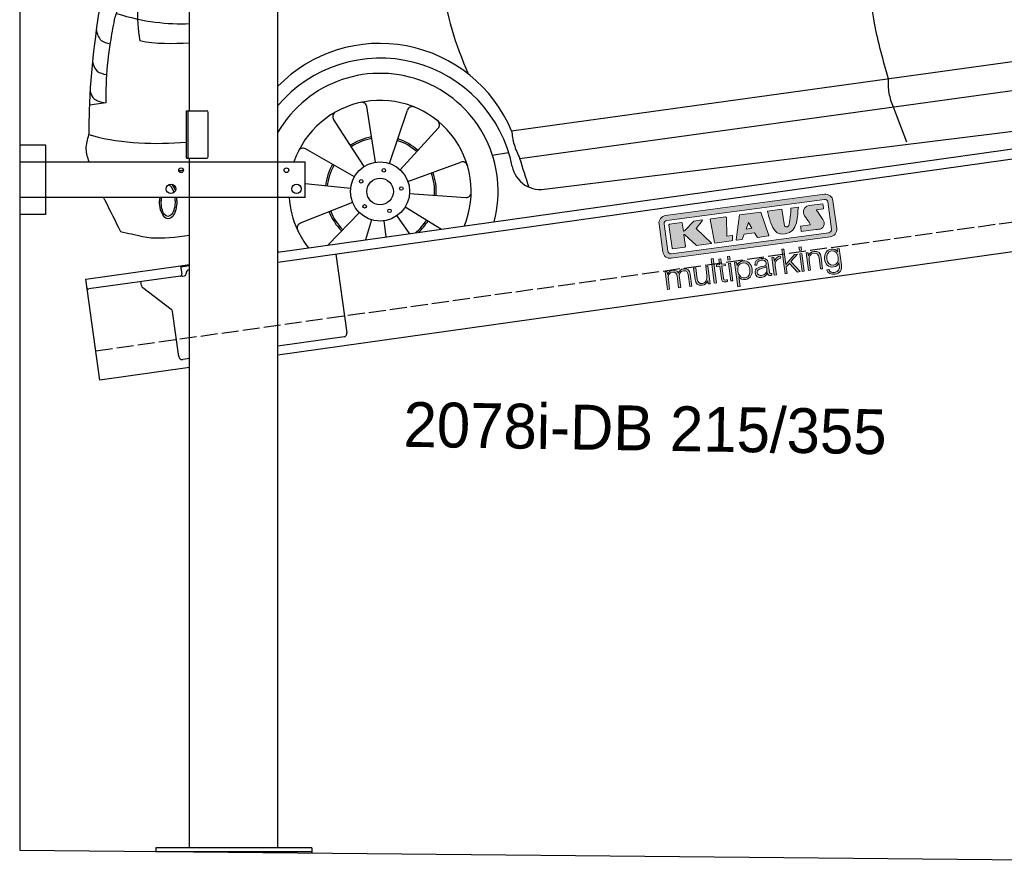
# Model space of a CAD drawing. Extents: x 199 to 6000, y -475 to 5400.
# Tile 1 of 4: x 199 to 3099, y -336 to 2144. Entities that reach past the tile are written whole.
import ezdxf

# ---------------------------------------------------------------- set-up
doc = ezdxf.new("R2010")
doc.units = 0
doc.header["$LTSCALE"] = 10
doc.header["$MEASUREMENT"] = 0
doc.linetypes.add('GEN3', pattern=[6.25, 5, -1.25])
doc.layers.get('0').update_dxf_attribs({"linetype": 'CONTINUOUS'})
for name, color, linetype in [('3', 6, 'GEN3'), ('CAR', 1, 'CONTINUOUS'), ('SICHTBARE_KANTEN_DIN_', 7, 'CONTINUOUS')]:
    doc.layers.add(name, color=color, linetype=linetype)
doc.layers.add('AM_0', color=7, linetype='CONTINUOUS', lineweight=30)
doc.layers.add('Logo', color=7, linetype='CONTINUOUS', lineweight=25)

# ---------------------------------------------------------------- blocks, each defined once
blk = doc.blocks.new('KLAUS')
at = {"layer": 'Logo'}
h = blk.add_hatch(color=8, dxfattribs=at)
h.dxf.hatch_style = 2
edge = h.paths.add_edge_path()
edge.add_spline(control_points=[(3.6, 29.09), (2.88, 29.09), (2.3, 28.51), (2.3, 27.8), (2.3, 27.8), (2.3, 16.11), (2.3, 16.11), (2.3, 15.39), (2.88, 14.81), (3.6, 14.81), (3.6, 14.81), (71.16, 14.81), (71.16, 14.81), (71.88, 14.81), (72.46, 15.39), (72.46, 16.11), (72.46, 16.11), (72.46, 27.8), (72.46, 27.8), (72.46, 28.51), (71.88, 29.09), (71.16, 29.09), (71.16, 29.09), (3.6, 29.09), (3.6, 29.09), (3.6, 29.09), (3.6, 29.09), (3.6, 29.09)], knot_values=[0, 0, 0, 0, 1, 1, 1, 2, 2, 2, 3, 3, 3, 4, 4, 4, 5, 5, 5, 6, 6, 6, 7, 7, 7, 8, 8, 8, 9, 9, 9, 9], degree=3, periodic=0)
edge = h.paths.add_edge_path()
edge.add_spline(control_points=[(3.35, 31.23), (3.35, 31.23), (71.47, 31.23), (71.47, 31.23), (73.26, 31.23), (74.71, 29.77), (74.71, 27.99), (74.71, 27.99), (74.71, 16.17), (74.71, 16.17), (74.71, 14.38), (73.26, 12.93), (71.47, 12.93), (71.47, 12.93), (3.35, 12.93), (3.35, 12.93), (1.56, 12.93), (0.11, 14.38), (0.11, 16.17), (0.11, 16.17), (0.11, 27.99), (0.11, 27.99), (0.11, 29.77), (1.56, 31.23), (3.35, 31.23), (3.35, 31.23), (3.35, 31.23), (3.35, 31.23)], knot_values=[0, 0, 0, 0, 1, 1, 1, 2, 2, 2, 3, 3, 3, 4, 4, 4, 5, 5, 5, 6, 6, 6, 7, 7, 7, 8, 8, 8, 9, 9, 9, 9], degree=3, periodic=0)
h = blk.add_hatch(color=8, dxfattribs=at)
h.dxf.hatch_style = 2
edge = h.paths.add_edge_path()
edge.add_spline(control_points=[(4.5, 27.33), (4.5, 27.33), (9.7, 27.33), (9.7, 27.33), (9.84, 27.33), (9.96, 27.22), (9.96, 27.08), (9.96, 27.08), (9.96, 23.69), (9.96, 23.69), (9.96, 23.69), (9.94, 23.64), (10.04, 23.59), (10.14, 23.53), (10.2, 23.57), (10.2, 23.57), (10.2, 23.57), (10.51, 23.75), (10.51, 23.75), (10.51, 23.75), (14.94, 27.33), (14.94, 27.33), (14.94, 27.33), (18.41, 27.33), (18.41, 27.33), (18.41, 27.33), (18.49, 27.33), (18.56, 27.2), (18.65, 27.04), (18.53, 26.91), (18.53, 26.91), (18.53, 26.91), (15.49, 24.11), (15.49, 24.11), (15.49, 24.11), (21.14, 17.06), (21.14, 17.06), (21.14, 17.06), (21.13, 16.91), (21.13, 16.91), (21.08, 16.84), (20.99, 16.82), (20.99, 16.82), (20.99, 16.82), (14.7, 16.82), (14.7, 16.82), (14.7, 16.82), (10.26, 22.17), (10.26, 22.17), (10.26, 22.17), (10.19, 22.24), (10.08, 22.21), (9.97, 22.18), (9.96, 22.11), (9.96, 22.11), (9.96, 22.11), (9.96, 17.08), (9.96, 17.08), (9.96, 16.94), (9.84, 16.82), (9.7, 16.82), (9.7, 16.82), (4.5, 16.82), (4.5, 16.82), (4.36, 16.82), (4.25, 16.94), (4.25, 17.08), (4.25, 17.08), (4.25, 27.08), (4.25, 27.08), (4.25, 27.22), (4.36, 27.33), (4.5, 27.33), (4.5, 27.33), (4.5, 27.33), (4.5, 27.33)], knot_values=[0, 0, 0, 0, 1, 1, 1, 2, 2, 2, 3, 3, 3, 4, 4, 4, 5, 5, 5, 6, 6, 6, 7, 7, 7, 8, 8, 8, 9, 9, 9, 10, 10, 10, 11, 11, 11, 12, 12, 12, 13, 13, 13, 14, 14, 14, 15, 15, 15, 16, 16, 16, 17, 17, 17, 18, 18, 18, 19, 19, 19, 20, 20, 20, 21, 21, 21, 22, 22, 22, 23, 23, 23, 24, 24, 24, 25, 25, 25, 25], degree=3, periodic=0)
h = blk.add_hatch(color=8, dxfattribs=at)
h.dxf.hatch_style = 2
h.paths.add_polyline_path([(22.42, 17.06), (21.97, 27.15), (22.24, 27.33), (28.55, 27.33), (28.86, 26.97), (28.01, 19.08), (30.26, 19.07), (30.44, 18.95), (30.08, 16.95), (29.49, 16.82), (22.6, 16.82)])
h = blk.add_hatch(color=8, dxfattribs=at)
h.paths.add_polyline_path([(36.52, 21.01), (38.93, 21.01), (37.87, 23.57)])
h.paths.add_polyline_path([(34.52, 27.33), (43.65, 27.33), (45.76, 16.94), (45.57, 16.82), (40.83, 16.82), (39.89, 18.95), (35.42, 18.95), (34.27, 16.82), (31.78, 16.82), (31.66, 17)])
h = blk.add_hatch(color=8, dxfattribs=at)
h.dxf.hatch_style = 2
edge = h.paths.add_edge_path()
edge.add_spline(control_points=[(52.69, 27.32), (52.69, 27.32), (52.88, 20.14), (52.88, 20.14), (53.01, 19.89), (53.2, 19.77), (53.43, 19.71), (53.91, 19.59), (54.43, 19.57), (54.64, 20.03), (55.23, 21.34), (56.27, 25.45), (56.6, 27.33), (56.6, 27.33), (59.77, 27.33), (59.77, 27.33), (58.77, 23.9), (58.56, 16.82), (52.63, 16.76), (48.72, 16.72), (48.01, 19.35), (47.27, 22.24), (46.89, 23.68), (46.54, 27.33), (46.54, 27.33), (46.54, 27.33), (52.69, 27.32), (52.69, 27.32), (52.69, 27.32), (52.69, 27.32), (52.69, 27.32)], knot_values=[0, 0, 0, 0, 1, 1, 1, 2, 2, 2, 3, 3, 3, 4, 4, 4, 5, 5, 5, 6, 6, 6, 7, 7, 7, 8, 8, 8, 9, 9, 9, 10, 10, 10, 10], degree=3, periodic=0)
h = blk.add_hatch(color=8, dxfattribs=at)
h.dxf.hatch_style = 2
edge = h.paths.add_edge_path()
edge.add_spline(control_points=[(64.46, 27.33), (64.46, 27.33), (70.31, 27.33), (70.31, 27.33), (70.31, 26.52), (70.31, 26.02), (70.31, 25.12), (70.31, 25.12), (67.3, 25.12), (67.3, 25.12), (67.24, 25.04), (67.25, 25.11), (67.25, 24.91), (67.25, 24.88), (69.73, 20.38), (69.73, 19.57), (69.73, 16.4), (67.22, 16.81), (65.9, 16.82), (65.9, 16.82), (59.59, 16.82), (59.59, 16.82), (59.59, 17.76), (59.59, 18.23), (59.59, 19.14), (59.59, 19.14), (63.75, 19.14), (63.75, 19.14), (63.82, 19.22), (63.81, 19.11), (63.81, 19.31), (63.81, 20.32), (61.58, 23.06), (61.58, 24.63), (61.58, 26.33), (62.83, 27.34), (64.46, 27.33), (64.46, 27.33), (64.46, 27.33), (64.46, 27.33)], knot_values=[0, 0, 0, 0, 1, 1, 1, 2, 2, 2, 3, 3, 3, 4, 4, 4, 5, 5, 5, 6, 6, 6, 7, 7, 7, 8, 8, 8, 9, 9, 9, 10, 10, 10, 11, 11, 11, 12, 12, 12, 13, 13, 13, 13], degree=3, periodic=0)
h = blk.add_hatch(color=30, dxfattribs=at)
h.dxf.hatch_style = 2
h.paths.add_polyline_path([(20.07, 0), (20.99, 0), (20.99, 10.45), (20.07, 10.45)])
h = blk.add_hatch(color=30, dxfattribs=at)
h.dxf.hatch_style = 2
edge = h.paths.add_edge_path()
edge.add_spline(control_points=[(24.22, 9.82), (24.22, 9.82), (23.3, 9.82), (23.3, 9.82), (23.3, 9.82), (23.3, 7.55), (23.3, 7.55), (23.3, 7.55), (21.98, 7.55), (21.98, 7.55), (21.98, 7.55), (21.98, 6.78), (21.98, 6.78), (21.98, 6.78), (23.3, 6.78), (23.3, 6.78), (23.3, 6.78), (23.3, 1.61), (23.3, 1.61), (23.28, 0.32), (23.71, -0.09), (24.94, -0.09), (25.22, -0.09), (25.48, -0.06), (25.76, -0.06), (25.76, -0.06), (25.76, 0.73), (25.76, 0.73), (25.5, 0.7), (25.23, 0.69), (24.97, 0.69), (24.31, 0.73), (24.22, 1.08), (24.22, 1.68), (24.22, 1.68), (24.22, 6.78), (24.22, 6.78), (24.22, 6.78), (25.76, 6.78), (25.76, 6.78), (25.76, 6.78), (25.76, 7.55), (25.76, 7.55), (25.76, 7.55), (24.22, 7.55), (24.22, 7.55), (24.22, 7.55), (24.22, 9.82), (24.22, 9.82), (24.22, 9.82), (24.22, 9.82), (24.22, 9.82)], knot_values=[0, 0, 0, 0, 1, 1, 1, 2, 2, 2, 3, 3, 3, 4, 4, 4, 5, 5, 5, 6, 6, 6, 7, 7, 7, 8, 8, 8, 9, 9, 9, 10, 10, 10, 11, 11, 11, 12, 12, 12, 13, 13, 13, 14, 14, 14, 15, 15, 15, 16, 16, 16, 17, 17, 17, 17], degree=3, periodic=0)
h = blk.add_hatch(color=30, dxfattribs=at)
h.paths.add_polyline_path([(27.1, 0), (28.03, 0), (28.03, 7.55), (27.1, 7.55)])
h.paths.add_polyline_path([(27.1, 8.98), (28.03, 8.98), (28.03, 10.45), (27.1, 10.45)])
h = blk.add_hatch(color=30, dxfattribs=at)
h.dxf.hatch_style = 2
h.paths.add_polyline_path([(50.4, 0), (51.32, 0), (51.32, 2.87), (52.82, 4.11), (55.8, 0), (56.96, 0), (53.52, 4.76), (56.74, 7.55), (55.51, 7.55), (51.32, 3.89), (51.32, 10.45), (50.4, 10.45)])
h = blk.add_hatch(color=30, dxfattribs=at)
h.paths.add_polyline_path([(57.74, 0), (58.66, 0), (58.66, 7.55), (57.74, 7.55)])
h.paths.add_polyline_path([(57.74, 8.98), (58.66, 8.98), (58.66, 10.45), (57.74, 10.45)])
h = blk.add_hatch(color=30, dxfattribs=at)
h.dxf.hatch_style = 2
edge = h.paths.add_edge_path()
edge.add_spline(control_points=[(0, 0), (0, 0), (0.92, 0), (0.92, 0), (0.92, 0), (0.92, 4.22), (0.92, 4.22), (0.94, 5.8), (1.58, 7), (3.18, 7), (4.35, 7), (4.77, 6.15), (4.76, 5.12), (4.76, 5.12), (4.76, 0), (4.76, 0), (4.76, 0), (5.68, 0), (5.68, 0), (5.68, 0), (5.68, 4.27), (5.68, 4.27), (5.68, 5.68), (6.14, 7), (7.73, 7), (9.05, 7), (9.52, 6.32), (9.52, 5.08), (9.52, 5.08), (9.52, 0), (9.52, 0), (9.52, 0), (10.44, 0), (10.44, 0), (10.44, 0), (10.44, 5.12), (10.44, 5.12), (10.44, 6.91), (9.59, 7.77), (7.94, 7.77), (6.94, 7.77), (5.99, 7.29), (5.54, 6.3), (5.26, 7.29), (4.36, 7.77), (3.37, 7.77), (2.17, 7.77), (1.38, 7.19), (0.89, 6.28), (0.89, 6.28), (0.85, 6.28), (0.85, 6.28), (0.85, 6.28), (0.85, 7.55), (0.85, 7.55), (0.85, 7.55), (0, 7.55), (0, 7.55), (0, 7.55), (0, 0), (0, 0), (0, 0), (0, 0), (0, 0)], knot_values=[0, 0, 0, 0, 1, 1, 1, 2, 2, 2, 3, 3, 3, 4, 4, 4, 5, 5, 5, 6, 6, 6, 7, 7, 7, 8, 8, 8, 9, 9, 9, 10, 10, 10, 11, 11, 11, 12, 12, 12, 13, 13, 13, 14, 14, 14, 15, 15, 15, 16, 16, 16, 17, 17, 17, 18, 18, 18, 19, 19, 19, 20, 20, 20, 21, 21, 21, 21], degree=3, periodic=0)
h = blk.add_hatch(color=30, dxfattribs=at)
h.dxf.hatch_style = 2
edge = h.paths.add_edge_path()
edge.add_spline(control_points=[(18.31, 7.55), (18.31, 7.55), (17.39, 7.55), (17.39, 7.55), (17.39, 7.55), (17.39, 3.59), (17.39, 3.59), (17.39, 2.05), (16.7, 0.56), (15.12, 0.56), (13.66, 0.56), (13.15, 1.27), (13.1, 2.64), (13.1, 2.64), (13.1, 7.55), (13.1, 7.55), (13.1, 7.55), (12.18, 7.55), (12.18, 7.55), (12.18, 7.55), (12.18, 2.65), (12.18, 2.65), (12.18, 0.89), (12.93, -0.22), (14.83, -0.22), (15.96, -0.22), (16.95, 0.35), (17.44, 1.36), (17.44, 1.36), (17.47, 1.36), (17.47, 1.36), (17.47, 1.36), (17.47, 0), (17.47, 0), (17.47, 0), (18.31, 0), (18.31, 0), (18.31, 0), (18.31, 7.55), (18.31, 7.55), (18.31, 7.55), (18.31, 7.55), (18.31, 7.55)], knot_values=[0, 0, 0, 0, 1, 1, 1, 2, 2, 2, 3, 3, 3, 4, 4, 4, 5, 5, 5, 6, 6, 6, 7, 7, 7, 8, 8, 8, 9, 9, 9, 10, 10, 10, 11, 11, 11, 12, 12, 12, 13, 13, 13, 14, 14, 14, 14], degree=3, periodic=0)
h = blk.add_hatch(color=30, dxfattribs=at)
edge = h.paths.add_edge_path()
edge.add_spline(control_points=[(35.84, 3.78), (35.84, 2.21), (35.12, 0.56), (33.37, 0.56), (31.4, 0.56), (30.72, 2.21), (30.72, 3.78), (30.72, 5.49), (31.33, 7), (33.37, 7), (35.12, 7), (35.84, 5.34), (35.84, 3.78), (35.84, 3.78), (35.84, 3.78), (35.84, 3.78)], knot_values=[0, 0, 0, 0, 1, 1, 1, 2, 2, 2, 3, 3, 3, 4, 4, 4, 5, 5, 5, 5], degree=3, periodic=0)
edge = h.paths.add_edge_path()
edge.add_spline(control_points=[(29.79, -2.8), (29.79, -2.8), (30.72, -2.8), (30.72, -2.8), (30.72, -2.8), (30.72, 1.43), (30.72, 1.43), (30.72, 1.43), (30.74, 1.43), (30.74, 1.43), (31.14, 0.35), (32.24, -0.22), (33.37, -0.22), (35.66, -0.22), (36.76, 1.64), (36.76, 3.78), (36.76, 5.91), (35.66, 7.77), (33.37, 7.77), (32.15, 7.77), (31.1, 7.14), (30.67, 6.12), (30.67, 6.12), (30.64, 6.12), (30.64, 6.12), (30.64, 6.12), (30.64, 7.55), (30.64, 7.55), (30.64, 7.55), (29.79, 7.55), (29.79, 7.55), (29.79, 7.55), (29.79, -2.8), (29.79, -2.8), (29.79, -2.8), (29.79, -2.8), (29.79, -2.8)], knot_values=[0, 0, 0, 0, 1, 1, 1, 2, 2, 2, 3, 3, 3, 4, 4, 4, 5, 5, 5, 6, 6, 6, 7, 7, 7, 8, 8, 8, 9, 9, 9, 10, 10, 10, 11, 11, 11, 12, 12, 12, 12], degree=3, periodic=0)
h = blk.add_hatch(color=30, dxfattribs=at)
edge = h.paths.add_edge_path()
edge.add_spline(control_points=[(43.03, 2.93), (43.04, 1.45), (41.8, 0.56), (40.39, 0.56), (39.53, 0.56), (38.71, 1.13), (38.71, 2.05), (38.71, 3.53), (40.66, 3.51), (42.22, 3.79), (42.47, 3.84), (42.88, 3.91), (43, 4.13), (43, 4.13), (43.03, 4.13), (43.03, 4.13), (43.03, 4.13), (43.03, 2.93), (43.03, 2.93), (43.03, 2.93), (43.03, 2.93), (43.03, 2.93)], knot_values=[0, 0, 0, 0, 1, 1, 1, 2, 2, 2, 3, 3, 3, 4, 4, 4, 5, 5, 5, 6, 6, 6, 7, 7, 7, 7], degree=3, periodic=0)
edge = h.paths.add_edge_path()
edge.add_spline(control_points=[(39.03, 5.24), (39.06, 6.47), (39.91, 7), (41.05, 7), (42.14, 7), (43.03, 6.69), (43.03, 5.45), (43.03, 4.61), (42.6, 4.51), (41.84, 4.42), (39.85, 4.19), (37.79, 4.11), (37.79, 1.99), (37.79, 0.47), (38.93, -0.22), (40.32, -0.22), (41.77, -0.22), (42.43, 0.34), (43.07, 1.32), (43.07, 1.32), (43.1, 1.32), (43.1, 1.32), (43.1, 0.53), (43.25, 0), (44.19, 0), (44.43, 0), (44.58, 0.01), (44.79, 0.06), (44.79, 0.06), (44.79, 0.83), (44.79, 0.83), (44.71, 0.81), (44.6, 0.78), (44.49, 0.78), (44.13, 0.78), (43.95, 0.98), (43.95, 1.33), (43.95, 1.33), (43.95, 5.34), (43.95, 5.34), (43.95, 7.36), (42.5, 7.77), (41.17, 7.77), (39.44, 7.77), (38.2, 7.01), (38.11, 5.24), (38.11, 5.24), (39.03, 5.24), (39.03, 5.24), (39.03, 5.24), (39.03, 5.24), (39.03, 5.24)], knot_values=[0, 0, 0, 0, 1, 1, 1, 2, 2, 2, 3, 3, 3, 4, 4, 4, 5, 5, 5, 6, 6, 6, 7, 7, 7, 8, 8, 8, 9, 9, 9, 10, 10, 10, 11, 11, 11, 12, 12, 12, 13, 13, 13, 14, 14, 14, 15, 15, 15, 16, 16, 16, 17, 17, 17, 17], degree=3, periodic=0)
h = blk.add_hatch(color=30, dxfattribs=at)
h.dxf.hatch_style = 2
edge = h.paths.add_edge_path()
edge.add_spline(control_points=[(45.79, 0), (45.79, 0), (46.71, 0), (46.71, 0), (46.71, 0), (46.71, 4.03), (46.71, 4.03), (46.71, 5.59), (47.85, 6.82), (49.52, 6.73), (49.52, 6.73), (49.52, 7.66), (49.52, 7.66), (48.16, 7.72), (47.14, 7), (46.67, 5.78), (46.67, 5.78), (46.64, 5.78), (46.64, 5.78), (46.64, 5.78), (46.64, 7.55), (46.64, 7.55), (46.64, 7.55), (45.79, 7.55), (45.79, 7.55), (45.79, 7.55), (45.79, 0), (45.79, 0), (45.79, 0), (45.79, 0), (45.79, 0)], knot_values=[0, 0, 0, 0, 1, 1, 1, 2, 2, 2, 3, 3, 3, 4, 4, 4, 5, 5, 5, 6, 6, 6, 7, 7, 7, 8, 8, 8, 9, 9, 9, 10, 10, 10, 10], degree=3, periodic=0)
h = blk.add_hatch(color=30, dxfattribs=at)
h.dxf.hatch_style = 2
edge = h.paths.add_edge_path()
edge.add_spline(control_points=[(60.41, 0), (60.41, 0), (61.33, 0), (61.33, 0), (61.33, 0), (61.33, 4.41), (61.33, 4.41), (61.36, 5.89), (62.24, 7), (63.7, 7), (65.2, 7), (65.62, 6.02), (65.62, 4.71), (65.62, 4.71), (65.62, 0), (65.62, 0), (65.62, 0), (66.54, 0), (66.54, 0), (66.54, 0), (66.54, 4.86), (66.54, 4.86), (66.54, 6.66), (65.9, 7.77), (63.78, 7.77), (62.71, 7.77), (61.7, 7.16), (61.36, 6.25), (61.36, 6.25), (61.33, 6.25), (61.33, 6.25), (61.33, 6.25), (61.33, 7.55), (61.33, 7.55), (61.33, 7.55), (60.41, 7.55), (60.41, 7.55), (60.41, 7.55), (60.41, 0), (60.41, 0), (60.41, 0), (60.41, 0), (60.41, 0)], knot_values=[0, 0, 0, 0, 1, 1, 1, 2, 2, 2, 3, 3, 3, 4, 4, 4, 5, 5, 5, 6, 6, 6, 7, 7, 7, 8, 8, 8, 9, 9, 9, 10, 10, 10, 11, 11, 11, 12, 12, 12, 13, 13, 13, 14, 14, 14, 14], degree=3, periodic=0)
h = blk.add_hatch(color=30, dxfattribs=at)
edge = h.paths.add_edge_path()
edge.add_spline(control_points=[(71.32, 0.86), (69.62, 0.86), (68.83, 2.34), (68.83, 3.86), (68.83, 5.43), (69.56, 7), (71.32, 7), (73.06, 7), (73.75, 5.34), (73.75, 3.86), (73.75, 2.33), (72.91, 0.86), (71.32, 0.86), (71.32, 0.86), (71.32, 0.86), (71.32, 0.86)], knot_values=[0, 0, 0, 0, 1, 1, 1, 2, 2, 2, 3, 3, 3, 4, 4, 4, 5, 5, 5, 5], degree=3, periodic=0)
edge = h.paths.add_edge_path()
edge.add_spline(control_points=[(74.67, 7.55), (74.67, 7.55), (73.75, 7.55), (73.75, 7.55), (73.75, 7.55), (73.75, 6.25), (73.75, 6.25), (73.75, 6.25), (73.72, 6.25), (73.72, 6.25), (73.35, 7.09), (72.41, 7.77), (71.32, 7.77), (69.13, 7.77), (67.9, 6.05), (67.9, 3.97), (67.9, 1.82), (68.9, 0.09), (71.32, 0.09), (72.4, 0.09), (73.29, 0.72), (73.72, 1.64), (73.72, 1.64), (73.75, 1.64), (73.75, 1.64), (73.75, 1.64), (73.75, 0.61), (73.75, 0.61), (73.75, -1.23), (73.01, -2.24), (71.32, -2.24), (70.29, -2.24), (69.31, -1.85), (69.1, -0.73), (69.1, -0.73), (68.18, -0.73), (68.18, -0.73), (68.31, -2.34), (69.81, -3.02), (71.32, -3.02), (73.79, -3.02), (74.65, -1.64), (74.67, 0.61), (74.67, 0.61), (74.67, 7.55), (74.67, 7.55), (74.67, 7.55), (74.67, 7.55), (74.67, 7.55)], knot_values=[0, 0, 0, 0, 1, 1, 1, 2, 2, 2, 3, 3, 3, 4, 4, 4, 5, 5, 5, 6, 6, 6, 7, 7, 7, 8, 8, 8, 9, 9, 9, 10, 10, 10, 11, 11, 11, 12, 12, 12, 13, 13, 13, 14, 14, 14, 15, 15, 15, 16, 16, 16, 16], degree=3, periodic=0)
at = {"layer": 'Logo', "lineweight": 0}
for points in [[(22.42, 17.06), (21.97, 27.15), (22.24, 27.33), (28.55, 27.33), (28.86, 26.97), (28.01, 19.08), (30.26, 19.07), (30.44, 18.95), (30.08, 16.95), (29.49, 16.82), (22.6, 16.82), (22.42, 17.06), (22.42, 17.06)], [(34.52, 27.33), (43.65, 27.33), (45.76, 16.94), (45.57, 16.82), (40.83, 16.82), (39.89, 18.95), (35.42, 18.95), (34.27, 16.82), (31.78, 16.82), (31.66, 17), (34.52, 27.33), (34.52, 27.33)], [(36.52, 21.01), (38.93, 21.01), (37.87, 23.57), (36.52, 21.01), (36.52, 21.01)], [(20.07, 0), (20.99, 0), (20.99, 10.45), (20.07, 10.45), (20.07, 0), (20.07, 0)], [(27.1, 8.98), (28.03, 8.98), (28.03, 10.45), (27.1, 10.45), (27.1, 8.98), (27.1, 8.98)], [(50.4, 0), (51.32, 0), (51.32, 2.87), (52.82, 4.11), (55.8, 0), (56.96, 0), (53.52, 4.76), (56.74, 7.55), (55.51, 7.55), (51.32, 3.89), (51.32, 10.45), (50.4, 10.45), (50.4, 0), (50.4, 0)], [(57.74, 8.98), (58.66, 8.98), (58.66, 10.45), (57.74, 10.45), (57.74, 8.98), (57.74, 8.98)], [(27.1, 0), (28.03, 0), (28.03, 7.55), (27.1, 7.55), (27.1, 0), (27.1, 0)], [(57.74, 0), (58.66, 0), (58.66, 7.55), (57.74, 7.55), (57.74, 0), (57.74, 0)]]:
    blk.add_lwpolyline(points, dxfattribs=at)
for points, knots in [([(3.35, 31.23), (3.35, 31.23), (71.47, 31.23), (71.47, 31.23), (73.26, 31.23), (74.71, 29.77), (74.71, 27.99), (74.71, 27.99), (74.71, 16.17), (74.71, 16.17), (74.71, 14.38), (73.26, 12.93), (71.47, 12.93), (71.47, 12.93), (3.35, 12.93), (3.35, 12.93), (1.56, 12.93), (0.11, 14.38), (0.11, 16.17), (0.11, 16.17), (0.11, 27.99), (0.11, 27.99), (0.11, 29.77), (1.56, 31.23), (3.35, 31.23), (3.35, 31.23), (3.35, 31.23), (3.35, 31.23)], [0, 0, 0, 0, 1, 1, 1, 2, 2, 2, 3, 3, 3, 4, 4, 4, 5, 5, 5, 6, 6, 6, 7, 7, 7, 8, 8, 8, 9, 9, 9, 9]), ([(3.6, 29.09), (2.88, 29.09), (2.3, 28.51), (2.3, 27.8), (2.3, 27.8), (2.3, 16.11), (2.3, 16.11), (2.3, 15.39), (2.88, 14.81), (3.6, 14.81), (3.6, 14.81), (71.16, 14.81), (71.16, 14.81), (71.88, 14.81), (72.46, 15.39), (72.46, 16.11), (72.46, 16.11), (72.46, 27.8), (72.46, 27.8), (72.46, 28.51), (71.88, 29.09), (71.16, 29.09), (71.16, 29.09), (3.6, 29.09), (3.6, 29.09), (3.6, 29.09), (3.6, 29.09), (3.6, 29.09)], [0, 0, 0, 0, 1, 1, 1, 2, 2, 2, 3, 3, 3, 4, 4, 4, 5, 5, 5, 6, 6, 6, 7, 7, 7, 8, 8, 8, 9, 9, 9, 9]), ([(4.5, 27.33), (4.5, 27.33), (9.7, 27.33), (9.7, 27.33), (9.84, 27.33), (9.96, 27.22), (9.96, 27.08), (9.96, 27.08), (9.96, 23.69), (9.96, 23.69), (9.96, 23.69), (9.94, 23.64), (10.04, 23.59), (10.14, 23.53), (10.2, 23.57), (10.2, 23.57), (10.2, 23.57), (10.51, 23.75), (10.51, 23.75), (10.51, 23.75), (14.94, 27.33), (14.94, 27.33), (14.94, 27.33), (18.41, 27.33), (18.41, 27.33), (18.41, 27.33), (18.49, 27.33), (18.56, 27.2), (18.65, 27.04), (18.53, 26.91), (18.53, 26.91), (18.53, 26.91), (15.49, 24.11), (15.49, 24.11), (15.49, 24.11), (21.14, 17.06), (21.14, 17.06), (21.14, 17.06), (21.13, 16.91), (21.13, 16.91), (21.08, 16.84), (20.99, 16.82), (20.99, 16.82), (20.99, 16.82), (14.7, 16.82), (14.7, 16.82), (14.7, 16.82), (10.26, 22.17), (10.26, 22.17), (10.26, 22.17), (10.19, 22.24), (10.08, 22.21), (9.97, 22.18), (9.96, 22.11), (9.96, 22.11), (9.96, 22.11), (9.96, 17.08), (9.96, 17.08), (9.96, 16.94), (9.84, 16.82), (9.7, 16.82), (9.7, 16.82), (4.5, 16.82), (4.5, 16.82), (4.36, 16.82), (4.25, 16.94), (4.25, 17.08), (4.25, 17.08), (4.25, 27.08), (4.25, 27.08), (4.25, 27.22), (4.36, 27.33), (4.5, 27.33), (4.5, 27.33), (4.5, 27.33), (4.5, 27.33)], [0, 0, 0, 0, 1, 1, 1, 2, 2, 2, 3, 3, 3, 4, 4, 4, 5, 5, 5, 6, 6, 6, 7, 7, 7, 8, 8, 8, 9, 9, 9, 10, 10, 10, 11, 11, 11, 12, 12, 12, 13, 13, 13, 14, 14, 14, 15, 15, 15, 16, 16, 16, 17, 17, 17, 18, 18, 18, 19, 19, 19, 20, 20, 20, 21, 21, 21, 22, 22, 22, 23, 23, 23, 24, 24, 24, 25, 25, 25, 25]), ([(52.69, 27.32), (52.69, 27.32), (52.88, 20.14), (52.88, 20.14), (53.01, 19.89), (53.2, 19.77), (53.43, 19.71), (53.91, 19.59), (54.43, 19.57), (54.64, 20.03), (55.23, 21.34), (56.27, 25.45), (56.6, 27.33), (56.6, 27.33), (59.77, 27.33), (59.77, 27.33), (58.77, 23.9), (58.56, 16.82), (52.63, 16.76), (48.72, 16.72), (48.01, 19.35), (47.27, 22.24), (46.89, 23.68), (46.54, 27.33), (46.54, 27.33), (46.54, 27.33), (52.69, 27.32), (52.69, 27.32), (52.69, 27.32), (52.69, 27.32), (52.69, 27.32)], [0, 0, 0, 0, 1, 1, 1, 2, 2, 2, 3, 3, 3, 4, 4, 4, 5, 5, 5, 6, 6, 6, 7, 7, 7, 8, 8, 8, 9, 9, 9, 10, 10, 10, 10]), ([(64.46, 27.33), (64.46, 27.33), (70.31, 27.33), (70.31, 27.33), (70.31, 26.52), (70.31, 26.02), (70.31, 25.12), (70.31, 25.12), (67.3, 25.12), (67.3, 25.12), (67.24, 25.04), (67.25, 25.11), (67.25, 24.91), (67.25, 24.88), (69.73, 20.38), (69.73, 19.57), (69.73, 16.4), (67.22, 16.81), (65.9, 16.82), (65.9, 16.82), (59.59, 16.82), (59.59, 16.82), (59.59, 17.76), (59.59, 18.23), (59.59, 19.14), (59.59, 19.14), (63.75, 19.14), (63.75, 19.14), (63.82, 19.22), (63.81, 19.11), (63.81, 19.31), (63.81, 20.32), (61.58, 23.06), (61.58, 24.63), (61.58, 26.33), (62.83, 27.34), (64.46, 27.33), (64.46, 27.33), (64.46, 27.33), (64.46, 27.33)], [0, 0, 0, 0, 1, 1, 1, 2, 2, 2, 3, 3, 3, 4, 4, 4, 5, 5, 5, 6, 6, 6, 7, 7, 7, 8, 8, 8, 9, 9, 9, 10, 10, 10, 11, 11, 11, 12, 12, 12, 13, 13, 13, 13]), ([(24.22, 9.82), (24.22, 9.82), (23.3, 9.82), (23.3, 9.82), (23.3, 9.82), (23.3, 7.55), (23.3, 7.55), (23.3, 7.55), (21.98, 7.55), (21.98, 7.55), (21.98, 7.55), (21.98, 6.78), (21.98, 6.78), (21.98, 6.78), (23.3, 6.78), (23.3, 6.78), (23.3, 6.78), (23.3, 1.61), (23.3, 1.61), (23.28, 0.32), (23.71, -0.09), (24.94, -0.09), (25.22, -0.09), (25.48, -0.06), (25.76, -0.06), (25.76, -0.06), (25.76, 0.73), (25.76, 0.73), (25.5, 0.7), (25.23, 0.69), (24.97, 0.69), (24.31, 0.73), (24.22, 1.08), (24.22, 1.68), (24.22, 1.68), (24.22, 6.78), (24.22, 6.78), (24.22, 6.78), (25.76, 6.78), (25.76, 6.78), (25.76, 6.78), (25.76, 7.55), (25.76, 7.55), (25.76, 7.55), (24.22, 7.55), (24.22, 7.55), (24.22, 7.55), (24.22, 9.82), (24.22, 9.82), (24.22, 9.82), (24.22, 9.82), (24.22, 9.82)], [0, 0, 0, 0, 1, 1, 1, 2, 2, 2, 3, 3, 3, 4, 4, 4, 5, 5, 5, 6, 6, 6, 7, 7, 7, 8, 8, 8, 9, 9, 9, 10, 10, 10, 11, 11, 11, 12, 12, 12, 13, 13, 13, 14, 14, 14, 15, 15, 15, 16, 16, 16, 17, 17, 17, 17]), ([(0, 0), (0, 0), (0.92, 0), (0.92, 0), (0.92, 0), (0.92, 4.22), (0.92, 4.22), (0.94, 5.8), (1.58, 7), (3.18, 7), (4.35, 7), (4.77, 6.15), (4.76, 5.12), (4.76, 5.12), (4.76, 0), (4.76, 0), (4.76, 0), (5.68, 0), (5.68, 0), (5.68, 0), (5.68, 4.27), (5.68, 4.27), (5.68, 5.68), (6.14, 7), (7.73, 7), (9.05, 7), (9.52, 6.32), (9.52, 5.08), (9.52, 5.08), (9.52, 0), (9.52, 0), (9.52, 0), (10.44, 0), (10.44, 0), (10.44, 0), (10.44, 5.12), (10.44, 5.12), (10.44, 6.91), (9.59, 7.77), (7.94, 7.77), (6.94, 7.77), (5.99, 7.29), (5.54, 6.3), (5.26, 7.29), (4.36, 7.77), (3.37, 7.77), (2.17, 7.77), (1.38, 7.19), (0.89, 6.28), (0.89, 6.28), (0.85, 6.28), (0.85, 6.28), (0.85, 6.28), (0.85, 7.55), (0.85, 7.55), (0.85, 7.55), (0, 7.55), (0, 7.55), (0, 7.55), (0, 0), (0, 0), (0, 0), (0, 0), (0, 0)], [0, 0, 0, 0, 1, 1, 1, 2, 2, 2, 3, 3, 3, 4, 4, 4, 5, 5, 5, 6, 6, 6, 7, 7, 7, 8, 8, 8, 9, 9, 9, 10, 10, 10, 11, 11, 11, 12, 12, 12, 13, 13, 13, 14, 14, 14, 15, 15, 15, 16, 16, 16, 17, 17, 17, 18, 18, 18, 19, 19, 19, 20, 20, 20, 21, 21, 21, 21]), ([(18.31, 7.55), (18.31, 7.55), (17.39, 7.55), (17.39, 7.55), (17.39, 7.55), (17.39, 3.59), (17.39, 3.59), (17.39, 2.05), (16.7, 0.56), (15.12, 0.56), (13.66, 0.56), (13.15, 1.27), (13.1, 2.64), (13.1, 2.64), (13.1, 7.55), (13.1, 7.55), (13.1, 7.55), (12.18, 7.55), (12.18, 7.55), (12.18, 7.55), (12.18, 2.65), (12.18, 2.65), (12.18, 0.89), (12.93, -0.22), (14.83, -0.22), (15.96, -0.22), (16.95, 0.35), (17.44, 1.36), (17.44, 1.36), (17.47, 1.36), (17.47, 1.36), (17.47, 1.36), (17.47, 0), (17.47, 0), (17.47, 0), (18.31, 0), (18.31, 0), (18.31, 0), (18.31, 7.55), (18.31, 7.55), (18.31, 7.55), (18.31, 7.55), (18.31, 7.55)], [0, 0, 0, 0, 1, 1, 1, 2, 2, 2, 3, 3, 3, 4, 4, 4, 5, 5, 5, 6, 6, 6, 7, 7, 7, 8, 8, 8, 9, 9, 9, 10, 10, 10, 11, 11, 11, 12, 12, 12, 13, 13, 13, 14, 14, 14, 14]), ([(29.79, -2.8), (29.79, -2.8), (30.72, -2.8), (30.72, -2.8), (30.72, -2.8), (30.72, 1.43), (30.72, 1.43), (30.72, 1.43), (30.74, 1.43), (30.74, 1.43), (31.14, 0.35), (32.24, -0.22), (33.37, -0.22), (35.66, -0.22), (36.76, 1.64), (36.76, 3.78), (36.76, 5.91), (35.66, 7.77), (33.37, 7.77), (32.15, 7.77), (31.1, 7.14), (30.67, 6.12), (30.67, 6.12), (30.64, 6.12), (30.64, 6.12), (30.64, 6.12), (30.64, 7.55), (30.64, 7.55), (30.64, 7.55), (29.79, 7.55), (29.79, 7.55), (29.79, 7.55), (29.79, -2.8), (29.79, -2.8), (29.79, -2.8), (29.79, -2.8), (29.79, -2.8)], [0, 0, 0, 0, 1, 1, 1, 2, 2, 2, 3, 3, 3, 4, 4, 4, 5, 5, 5, 6, 6, 6, 7, 7, 7, 8, 8, 8, 9, 9, 9, 10, 10, 10, 11, 11, 11, 12, 12, 12, 12]), ([(35.84, 3.78), (35.84, 2.21), (35.12, 0.56), (33.37, 0.56), (31.4, 0.56), (30.72, 2.21), (30.72, 3.78), (30.72, 5.49), (31.33, 7), (33.37, 7), (35.12, 7), (35.84, 5.34), (35.84, 3.78), (35.84, 3.78), (35.84, 3.78), (35.84, 3.78)], [0, 0, 0, 0, 1, 1, 1, 2, 2, 2, 3, 3, 3, 4, 4, 4, 5, 5, 5, 5]), ([(39.03, 5.24), (39.06, 6.47), (39.91, 7), (41.05, 7), (42.14, 7), (43.03, 6.69), (43.03, 5.45), (43.03, 4.61), (42.6, 4.51), (41.84, 4.42), (39.85, 4.19), (37.79, 4.11), (37.79, 1.99), (37.79, 0.47), (38.93, -0.22), (40.32, -0.22), (41.77, -0.22), (42.43, 0.34), (43.07, 1.32), (43.07, 1.32), (43.1, 1.32), (43.1, 1.32), (43.1, 0.53), (43.25, 0), (44.19, 0), (44.43, 0), (44.58, 0.01), (44.79, 0.06), (44.79, 0.06), (44.79, 0.83), (44.79, 0.83), (44.71, 0.81), (44.6, 0.78), (44.49, 0.78), (44.13, 0.78), (43.95, 0.98), (43.95, 1.33), (43.95, 1.33), (43.95, 5.34), (43.95, 5.34), (43.95, 7.36), (42.5, 7.77), (41.17, 7.77), (39.44, 7.77), (38.2, 7.01), (38.11, 5.24), (38.11, 5.24), (39.03, 5.24), (39.03, 5.24), (39.03, 5.24), (39.03, 5.24), (39.03, 5.24)], [0, 0, 0, 0, 1, 1, 1, 2, 2, 2, 3, 3, 3, 4, 4, 4, 5, 5, 5, 6, 6, 6, 7, 7, 7, 8, 8, 8, 9, 9, 9, 10, 10, 10, 11, 11, 11, 12, 12, 12, 13, 13, 13, 14, 14, 14, 15, 15, 15, 16, 16, 16, 17, 17, 17, 17]), ([(45.79, 0), (45.79, 0), (46.71, 0), (46.71, 0), (46.71, 0), (46.71, 4.03), (46.71, 4.03), (46.71, 5.59), (47.85, 6.82), (49.52, 6.73), (49.52, 6.73), (49.52, 7.66), (49.52, 7.66), (48.16, 7.72), (47.14, 7), (46.67, 5.78), (46.67, 5.78), (46.64, 5.78), (46.64, 5.78), (46.64, 5.78), (46.64, 7.55), (46.64, 7.55), (46.64, 7.55), (45.79, 7.55), (45.79, 7.55), (45.79, 7.55), (45.79, 0), (45.79, 0), (45.79, 0), (45.79, 0), (45.79, 0)], [0, 0, 0, 0, 1, 1, 1, 2, 2, 2, 3, 3, 3, 4, 4, 4, 5, 5, 5, 6, 6, 6, 7, 7, 7, 8, 8, 8, 9, 9, 9, 10, 10, 10, 10]), ([(60.41, 0), (60.41, 0), (61.33, 0), (61.33, 0), (61.33, 0), (61.33, 4.41), (61.33, 4.41), (61.36, 5.89), (62.24, 7), (63.7, 7), (65.2, 7), (65.62, 6.02), (65.62, 4.71), (65.62, 4.71), (65.62, 0), (65.62, 0), (65.62, 0), (66.54, 0), (66.54, 0), (66.54, 0), (66.54, 4.86), (66.54, 4.86), (66.54, 6.66), (65.9, 7.77), (63.78, 7.77), (62.71, 7.77), (61.7, 7.16), (61.36, 6.25), (61.36, 6.25), (61.33, 6.25), (61.33, 6.25), (61.33, 6.25), (61.33, 7.55), (61.33, 7.55), (61.33, 7.55), (60.41, 7.55), (60.41, 7.55), (60.41, 7.55), (60.41, 0), (60.41, 0), (60.41, 0), (60.41, 0), (60.41, 0)], [0, 0, 0, 0, 1, 1, 1, 2, 2, 2, 3, 3, 3, 4, 4, 4, 5, 5, 5, 6, 6, 6, 7, 7, 7, 8, 8, 8, 9, 9, 9, 10, 10, 10, 11, 11, 11, 12, 12, 12, 13, 13, 13, 14, 14, 14, 14]), ([(74.67, 7.55), (74.67, 7.55), (73.75, 7.55), (73.75, 7.55), (73.75, 7.55), (73.75, 6.25), (73.75, 6.25), (73.75, 6.25), (73.72, 6.25), (73.72, 6.25), (73.35, 7.09), (72.41, 7.77), (71.32, 7.77), (69.13, 7.77), (67.9, 6.05), (67.9, 3.97), (67.9, 1.82), (68.9, 0.09), (71.32, 0.09), (72.4, 0.09), (73.29, 0.72), (73.72, 1.64), (73.72, 1.64), (73.75, 1.64), (73.75, 1.64), (73.75, 1.64), (73.75, 0.61), (73.75, 0.61), (73.75, -1.23), (73.01, -2.24), (71.32, -2.24), (70.29, -2.24), (69.31, -1.85), (69.1, -0.73), (69.1, -0.73), (68.18, -0.73), (68.18, -0.73), (68.31, -2.34), (69.81, -3.02), (71.32, -3.02), (73.79, -3.02), (74.65, -1.64), (74.67, 0.61), (74.67, 0.61), (74.67, 7.55), (74.67, 7.55), (74.67, 7.55), (74.67, 7.55), (74.67, 7.55)], [0, 0, 0, 0, 1, 1, 1, 2, 2, 2, 3, 3, 3, 4, 4, 4, 5, 5, 5, 6, 6, 6, 7, 7, 7, 8, 8, 8, 9, 9, 9, 10, 10, 10, 11, 11, 11, 12, 12, 12, 13, 13, 13, 14, 14, 14, 15, 15, 15, 16, 16, 16, 16]), ([(71.32, 0.86), (69.62, 0.86), (68.83, 2.34), (68.83, 3.86), (68.83, 5.43), (69.56, 7), (71.32, 7), (73.06, 7), (73.75, 5.34), (73.75, 3.86), (73.75, 2.33), (72.91, 0.86), (71.32, 0.86), (71.32, 0.86), (71.32, 0.86), (71.32, 0.86)], [0, 0, 0, 0, 1, 1, 1, 2, 2, 2, 3, 3, 3, 4, 4, 4, 5, 5, 5, 5]), ([(43.03, 2.93), (43.04, 1.45), (41.8, 0.56), (40.39, 0.56), (39.53, 0.56), (38.71, 1.13), (38.71, 2.05), (38.71, 3.53), (40.66, 3.51), (42.22, 3.79), (42.47, 3.84), (42.88, 3.91), (43, 4.13), (43, 4.13), (43.03, 4.13), (43.03, 4.13), (43.03, 4.13), (43.03, 2.93), (43.03, 2.93), (43.03, 2.93), (43.03, 2.93), (43.03, 2.93)], [0, 0, 0, 0, 1, 1, 1, 2, 2, 2, 3, 3, 3, 4, 4, 4, 5, 5, 5, 6, 6, 6, 7, 7, 7, 7])]:
    blk.add_open_spline(points, degree=3, knots=knots, dxfattribs=at)
blk = doc.blocks.new('Car200VanEG')
at = {"layer": 'CAR'}
for p, q in [((27627.7, 3941.8), (29515.6, 4203.1)), ((27652, 3860), (29511.9, 4116.2)), ((26432.8, 4023.8), (26384.6, 4016.7)), ((27227, 3848.7), (27201.4, 4012.7)), ((27268.1, 3845.2), (27320.9, 4002.5)), ((28751.2, 4011.6), (28791.1, 3909)), ((27160.1, 3887), (27103.2, 3975.2)), ((27732.4, 3771), (29487.4, 3987.6)), ((27299.2, 3826.8), (27411.4, 3949)), ((27164.8, 3805.9), (27020.8, 3888.1)), ((27193.2, 3835.9), (27160.1, 3887)), ((27570.2, 3870), (27619.1, 3877.4)), ((27322.1, 3792.5), (27478, 3849.3)), ((27153.8, 3771.5), (27019.4, 3784.9)), ((27327.1, 3756.7), (27492.6, 3745.2)), ((27159.6, 3730.6), (27005, 3669.1)), ((27314.6, 3717.5), (27421.5, 3652.1)), ((27179.7, 3700.5), (27086.5, 3605.1)), ((27289.7, 3691.2), (27325.9, 3638.7)), ((27215.2, 3679.6), (27197.3, 3620.6)), ((27251.2, 3676.5), (27257.1, 3629))]:
    blk.add_line(p, q, dxfattribs=at)
for centre, radius in [((27240.4, 3762.8), 87), ((27251.4, 3825), 5.16), ((27240.4, 3762.8), 39.2), ((27184.6, 3792.5), 5.16), ((27303, 3771.6), 5.16), ((27194.9, 3718.9), 5.16), ((27268.1, 3706), 5.16)]:
    blk.add_circle(centre, radius, dxfattribs=at)
for centre, radius, start, end in [((27239.8, 3777.4), 421.3, 22.9636, 135.4753), ((27241.3, 3759.3), 396, 11.2769, 139.6616), ((27240.4, 3762.8), 347.8, 345.1978, 149.9164), ((27240.4, 3762.8), 268.3, 337.8454, 160.9349), ((27186.6, 4010.3), 15, 8.8571, 102.2519), ((27335.1, 3997.7), 15, 68.0338, 161.4286), ((27115.8, 3983.4), 15, 119.4624, 212.8571), ((27400.4, 3959.2), 15, 317.4286, 50.8233), ((27242.6, 3762.3), 163.4, 99.6165, 123.423), ((27242.6, 3762.3), 158.4, 99.6165, 123.423), ((27242.6, 3762.3), 163.4, 48.1476, 72.2472), ((27013.3, 3875.1), 15, 60.2857, 153.6805), ((27242.6, 3762.3), 158.4, 48.1476, 72.2472), ((21558.7, 1884.8), 6405.5, 17.15784, 17.96084), ((27242.6, 3762.3), 163.4, 150.5135, 174.1727), ((27242.6, 3762.3), 158.4, 150.5135, 174.1727), ((27483.1, 3835.2), 15, 16.6053, 110), ((27712.3, 3852.6), 84, 190.8184, 283.84), ((27242.6, 3762.3), 158.4, 356.1373, 20.4549), ((27242.6, 3762.3), 163.4, 356.1373, 20.4549), ((27240.4, 3762.8), 268.3, 183.709, 204.9178), ((27493.7, 3760.1), 15, 266, 359.3947), ((27242.6, 3762.3), 163.4, 201.2391, 225.0075), ((27242.6, 3762.3), 158.4, 201.2391, 225.0075), ((27011, 3655.3), 15, 110.1125, 208.5005), ((27242.6, 3762.3), 158.4, 310.2523, 328.3201), ((27242.6, 3762.3), 163.4, 312.9326, 328.3201), ((27240.4, 3762.8), 268.3, 204.9178, 218.1546), ((27240.4, 3762.8), 347.8, 210.0836, 210.8022)]:
    blk.add_arc(centre, radius, start, end, dxfattribs=at)
for major_axis, ratio, start_param, end_param in [((-1, 44.1), 0.466142, 5.236347, 6.256771), ((-0.1, -50.8), 0.500238, 2.161796, 2.736969), ((-0.1, -50.8), 0.500238, 4.558414, 4.755891), ((-1, 44.1), 0.466142, 7.66479, 7.89262), ((-1, 44.1), 0.466142, 4.653289, 4.881118), ((-0.1, -50.8), 0.500238, 1.529499, 1.726976)]:
    blk.add_ellipse((26616.5, 3737.6), major_axis=major_axis, ratio=ratio, start_param=start_param, end_param=end_param, dxfattribs=at)
at = {"layer": 'CAR', "extrusion": (0, 0, -1)}
for major_axis, ratio, start_param, end_param in [((-0.1, 50.8), 0.500238, 1.529499, 4.755891), ((-1, -44.1), 0.466142, 4.653289, 7.89262)]:
    blk.add_ellipse((26616.5, 3733.3), major_axis=major_axis, ratio=ratio, start_param=start_param, end_param=end_param, dxfattribs=at)
at = {"layer": 'CAR'}
for points, knots in [([(27469.8, 4557), (27450.9, 4495.3), (27404.8, 4344.7), (27464.4, 4196.6), (27499.6, 4109.1)], [0, 0, 0, 0, 188.834502, 460.779137, 460.779137, 460.779137, 460.779137]), ([(28676.2, 4551.8), (28677.2, 4453.2), (28678.8, 4298.1), (28721.5, 4149.5), (28737, 4095.3)], [0, 0, 0, 0, 293.66753, 462.22475, 462.22475, 462.22475, 462.22475]), ([(26679.4, 4474.3), (26584.1, 4440.3), (26491, 4381.6), (26460.9, 4280.2), (26457.3, 4268.1)], [702.344395, 702.344395, 702.344395, 702.344395, 979.246731, 1016.984444, 1016.984444, 1016.984444, 1016.984444]), ([(26540.7, 4353.5), (26534.8, 4337.8), (26520.6, 4290.4), (26527.8, 4240), (26532.7, 4206.3)], [46.535565, 46.535565, 46.535565, 46.535565, 96.394228, 196.057855, 196.057855, 196.057855, 196.057855]), ([(26420, 4341.8), (26402.5, 4230.8), (26384.9, 4105.9), (26382.6, 3953.5), (26382.7, 3929.8)], [0, 0, 0, 0, 337.666223, 399.864808, 399.864808, 399.864808, 399.864808]), ([(26457.3, 4268.1), (26453.3, 4245.7), (26442.7, 4187.8), (26432.7, 4106.2), (26432.8, 4046.9), (26432.8, 4023.8)], [0, 0, 0, 0, 68.027269, 176.646418, 245.886995, 245.886995, 245.886995, 245.886995]), ([(26404.2, 4240.6), (26407, 4227.3), (26413.3, 4205.3), (26435.3, 4199.6), (26445, 4197.4)], [6.485254, 6.485254, 6.485254, 6.485254, 43.428998, 71.206171, 71.206171, 71.206171, 71.206171]), ([(26393.3, 4145.9), (26396, 4134.3), (26403, 4114.3), (26424.3, 4109.1), (26434.5, 4106.9)], [10.614587, 10.614587, 10.614587, 10.614587, 43.428998, 72.577606, 72.577606, 72.577606, 72.577606]), ([(28737, 4095.3), (28736.9, 4080.8), (28736.6, 4052.1), (28746.4, 4025), (28751.2, 4011.6)], [0, 0, 0, 0, 43.115065, 85.476404, 85.476404, 85.476404, 85.476404]), ([(26386.3, 4057.3), (26388.9, 4048.3), (26396.7, 4031.2), (26416.8, 4026.9), (26432.8, 4023.8)], [17.07622, 17.07622, 17.07622, 17.07622, 43.428998, 74.410059, 74.410059, 74.410059, 74.410059]), ([(26383.5, 3850.4), (26379.2, 3862.9), (26371.2, 3889.3), (26378.9, 3916.1), (26383, 3930.2)], [6.65009, 6.65009, 6.65009, 6.65009, 45.105305, 88.226846, 88.226846, 88.226846, 88.226846]), ([(26383, 3930.2), (26386.4, 3929.3), (26479.6, 3902.7), (26576.2, 3901), (26670.4, 3908.2)], [0, 0, 0, 0, 10.584744, 290.561006, 290.561006, 290.561006, 290.561006]), ([(27627.7, 3941.8), (27629.6, 3928.1), (27633.4, 3899.6), (27645.7, 3873.5), (27652, 3860)], [0, 0, 0, 0, 41.275019, 85.777722, 85.777722, 85.777722, 85.777722]), ([(26425.7, 3745.4), (26427.3, 3742.1), (26428.9, 3738.7), (26430.6, 3735.4), (26430.6, 3735.4), (26430.6, 3735.4), (26430.6, 3735.4), (26445.7, 3705.3), (26460.8, 3675.2), (26475.9, 3645.1)], [93.491693, 93.491693, 93.491693, 93.491693, 103.802254, 103.802254, 103.802254, 103.805183, 103.805183, 103.805183, 198.143796, 198.143796, 198.143796, 198.143796]), ([(26475.9, 3645.1), (26497.6, 3640.2), (26519.2, 3635.3), (26540.9, 3630.4), (26540.9, 3630.4), (26540.9, 3630.4), (26540.9, 3630.4), (26573, 3623.2), (26610.7, 3625.9), (26649.4, 3630.4), (26649.4, 3630.4), (26649.4, 3630.4), (26649.4, 3630.4), (26659.4, 3631.6), (26669.4, 3632.8), (26679.4, 3633.9)], [198.143796, 198.143796, 198.143796, 198.143796, 270.477295, 270.477295, 270.477295, 270.483267, 270.483267, 270.483267, 377.868138, 377.868138, 377.868138, 377.869175, 377.869175, 377.869175, 405.678835, 405.678835, 405.678835, 405.678835])]:
    blk.add_open_spline(points, degree=3, knots=knots, dxfattribs=at)
for points in [[(26464, 4287), (26545.2, 4261.3), (26615.5, 4254.6), (26679.4, 4257)], [(26532.6, 4207), (26579.9, 4196.5), (26629.7, 4198.3), (26679.4, 4200.2)], [(26647.5, 3824.3), (26652.2, 3824.7), (26656.8, 3825.1), (26661.4, 3825.5)]]:
    blk.add_open_spline(points, degree=3, dxfattribs=at)

msp = doc.modelspace()

# ---------------------------------------------------------------- linework, layer by layer
for p, q in [((700, 1876.2), (700, 3746.2)), ((960, -293.8), (960, 3746.2)), ((691, 1876.2), (750, 1876.2)), ((691, 1736.2), (691, 1876.2)), ((695, 1876.2), (695, 1736.2)), ((755, 1741.2), (755, 1871.2)), ((960, 1460.2), (3577.5, 1828)), ((200, 1776.2), (275, 1776.2)), ((200, 1776.2), (275, 1776.2)), ((275, 1776.2), (275, 1571.2)), ((275, 1776.2), (275, 1571.2)), ((3576.7, 1797.6), (960, 1429.9)), ((200, 1726.2), (1040, 1726.2)), ((691, 1736.2), (750, 1736.2)), ((700, -293.8), (700, 1736.2)), ((1040, 1621.2), (1040, 1726.2)), ((1040, 1621.2), (200, 1621.2)), ((275, 1571.2), (200, 1571.2)), ((275, 1571.2), (200, 1571.2)), ((3696.8, 1541.9), (960, 1157.2)), ((1130.7, 1453.9), (1163.3, 1222.2)), ((673.5, 1419.9), (700, 1423.6)), ((393.8, 1380.6), (673.5, 1419.9)), ((673.5, 1419.9), (677, 1395.2)), ((700, 1419.6), (674.1, 1416)), ((689.5, 1395.9), (689.4, 1396.9)), ((435.5, 1083.5), (393.8, 1380.6)), ((672.7, 1389.5), (402.9, 1351.6)), ((558, 1361.4), (556.4, 1373.2)), ((680.3, 1389.6), (685.2, 1390.3)), ((645.6, 1291.7), (561.9, 1354.8)), ((668.2, 1152.6), (649.5, 1285.1)), ((1154.8, 1210.9), (960, 1183.5)), ((700, 1146.9), (679.5, 1144.1)), ((700, 1120.7), (435.5, 1083.5)), ((199.5, -300), (3944.5, -336)), ((600, -293.8), (600, -303.8)), ((1060, -293.8), (600, -293.8)), ((600, -303.8), (1060, -303.8)), ((1060, -293.8), (1060, -308.3))]:
    msp.add_line(p, q)
for centre, radius in [((675, 1701.2), 7), ((985, 1701.2), 7), ((645, 1646.2), 14), ((1015, 1646.2), 14)]:
    msp.add_circle(centre, radius)
for centre, radius, start, end in [((750, 1871.2), 5, 0, 90), ((750, 1741.2), 5, 270, 0), ((672, 1394.5), 5, 278, 8), ((684.6, 1395.2), 5, 278, 8), ((699.3, 1398.3), 10, 98, 188), ((679.6, 1394.5), 5, 221.2367, 278), ((402.2, 1356.5), 5, 188, 278), ((567.9, 1362.8), 10, 188, 233), ((639.6, 1283.7), 10, 8, 53), ((1153.4, 1220.8), 10, 278, 8), ((678.1, 1154), 10, 188, 278)]:
    msp.add_arc(centre, radius, start, end)
at = {"layer": '3'}
msp.add_line((423.4, 1169.7), (5430.8, 1873.4), dxfattribs=at)
at = {"layer": 'SICHTBARE_KANTEN_DIN_'}
msp.add_line((199.5, 5400), (200, -300), dxfattribs=at)

# ---------------------------------------------------------------- block references
at = {"xscale": 6.929133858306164, "yscale": 6.929133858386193, "zscale": 6.929133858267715, "rotation": 7.614101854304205}
msp.add_blockref('KLAUS', (2107.5, 1350.3), dxfattribs=at)
at = {"layer": 'AM_0'}
msp.add_blockref('Car200VanEG', (-25979.5, -2124.2), dxfattribs=at)

# ---------------------------------------------------------------- texts
at = {"layer": 'Logo'}
msp.add_text('2078i-DB 215/355', height=132, rotation=359.1028, dxfattribs=at).set_placement((1329, 887.2))

doc.saveas('drawing.dxf')
